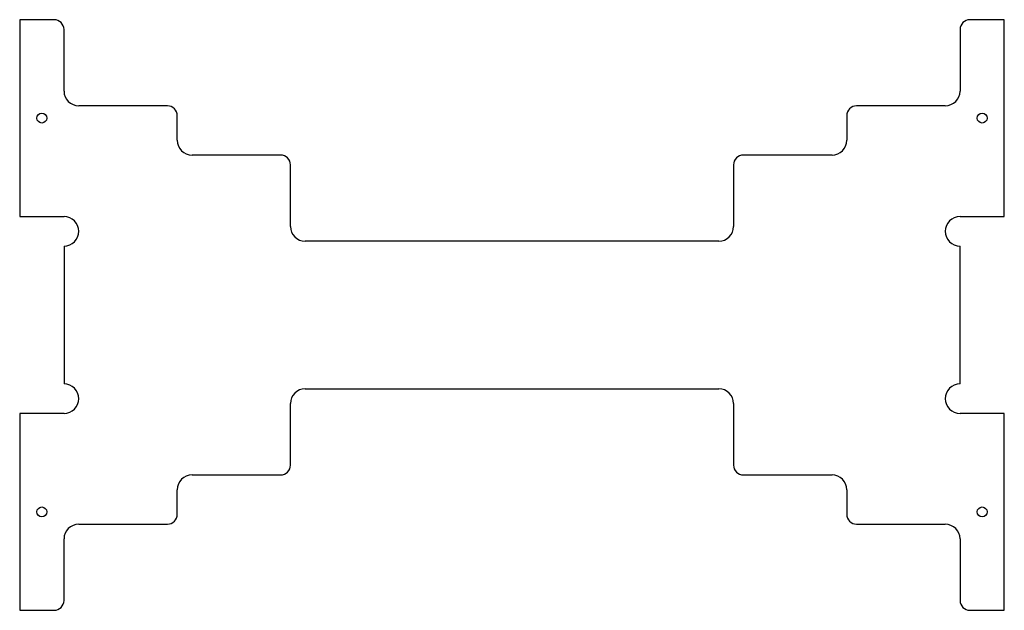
# Model space of a CAD drawing. Header units: millimetres. Extents: x -382 to 18, y -120 to 120.
import ezdxf

# ---------------------------------------------------------------- set-up
doc = ezdxf.new("R2010")
doc.units = ezdxf.units.MM

msp = doc.modelspace()

# ---------------------------------------------------------------- linework, layer by layer
at = {"color": 7, "linetype": 'Continuous', "lineweight": 25}
for p, q in [((-368, 120), (-382, 120)), ((-382, 120), (-382, 40)), ((18, 120), (4, 120)), ((18, 40), (18, 120)), ((-364, 91), (-364, 116)), ((0, 116), (0, 91)), ((-322, 85), (-358, 85)), ((-6, 85), (-42, 85)), ((-318, 71), (-318, 81)), ((-46, 81), (-46, 71)), ((-276, 65), (-312, 65)), ((-52, 65), (-88, 65)), ((-272, 36), (-272, 61)), ((-92, 61), (-92, 36)), ((-382, 40), (-364, 40)), ((0, 40), (18, 40)), ((-364, 28), (-364, -28)), ((-98, 30), (-266, 30)), ((0, -28), (0, 28)), ((-266, -30), (-98, -30)), ((-272, -61), (-272, -36)), ((-92, -36), (-92, -61)), ((-364, -40), (-382, -40)), ((-382, -40), (-382, -120)), ((18, -40), (0, -40)), ((18, -120), (18, -40)), ((-312, -65), (-276, -65)), ((-88, -65), (-52, -65)), ((-318, -81), (-318, -71)), ((-46, -71), (-46, -81)), ((-358, -85), (-322, -85)), ((-42, -85), (-6, -85)), ((-364, -116), (-364, -91)), ((0, -91), (0, -116)), ((-382, -120), (-368, -120)), ((4, -120), (18, -120))]:
    msp.add_line(p, q, dxfattribs=at)
for centre in [(-373, 80), (9, 80), (-373, -80), (9, -80)]:
    msp.add_circle(centre, 2, dxfattribs=at)
for centre, radius, start, end in [((-368, 116), 4, 0, 90), ((4, 116), 4, 90, 180), ((-358, 91), 6, 180, 270), ((-6, 91), 6, 270, 0), ((-322, 81), 4, 0, 90), ((-42, 81), 4, 90, 180), ((-312, 71), 6, 180, 270), ((-52, 71), 6, 270, 0), ((-276, 61), 4, 0, 90), ((-88, 61), 4, 90, 180), ((-364, 34), 6, 270, 90), ((0, 34), 6, 90, 270), ((-266, 36), 6, 180, 270), ((-98, 36), 6, 270, 0), ((-364, -34), 6, 270, 90), ((0, -34), 6, 90, 270), ((-266, -36), 6, 90, 180), ((-98, -36), 6, 0, 90), ((-276, -61), 4, 270, 0), ((-88, -61), 4, 180, 270), ((-312, -71), 6, 90, 180), ((-52, -71), 6, 0, 90), ((-322, -81), 4, 270, 0), ((-42, -81), 4, 180, 270), ((-358, -91), 6, 90, 180), ((-6, -91), 6, 0, 90), ((-368, -116), 4, 270, 0), ((4, -116), 4, 180, 270)]:
    msp.add_arc(centre, radius, start, end, dxfattribs=at)

doc.saveas('drawing.dxf')
